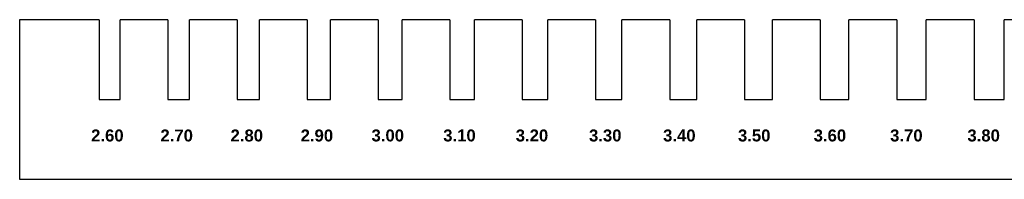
# Model space of a CAD drawing. Header units: millimetres. Extents: x -49 to 798, y -127 to 363.
# Tile 17 of 170: x -49 to 74, y 18 to 38. Entities that reach past the tile are written whole.
import ezdxf

# ---------------------------------------------------------------- set-up
doc = ezdxf.new("R2010")
doc.units = ezdxf.units.MM
doc.header["$MEASUREMENT"] = 0
doc.layers.add('corte', color=1, linetype='Continuous', true_color=0xff0000)
doc.layers.add('grabado', color=3, linetype='Continuous', true_color=0x00ff00)

msp = doc.modelspace()

# ---------------------------------------------------------------- linework, layer by layer
at = {"layer": 'corte'}
for points in [[(-39.23, 38.37), (-49.23, 38.37), (-49.23, 18.37), (177.07, 18.37), (177.07, 38.37), (167.07, 38.37)], [(-39.23, 38.37), (-39.23, 28.37), (-36.63, 28.37), (-36.63, 38.37)], [(-30.63, 38.37), (-36.63, 38.37)], [(-30.63, 38.37), (-30.63, 28.37), (-27.93, 28.37), (-27.93, 38.37)], [(-21.93, 38.37), (-27.93, 38.37)], [(-21.93, 38.37), (-21.93, 28.37), (-19.13, 28.37), (-19.13, 38.37)], [(-13.13, 38.37), (-19.13, 38.37)], [(-13.13, 38.37), (-13.13, 28.37), (-10.23, 28.37), (-10.23, 38.37)], [(-4.23, 38.37), (-10.23, 38.37)], [(-4.23, 38.37), (-4.23, 28.37), (-1.23, 28.37), (-1.23, 38.37)], [(4.77, 38.37), (-1.23, 38.37)], [(4.77, 38.37), (4.77, 28.37), (7.87, 28.37), (7.87, 38.37)], [(13.87, 38.37), (7.87, 38.37)], [(13.87, 38.37), (13.87, 28.37), (17.07, 28.37), (17.07, 38.37)], [(23.07, 38.37), (17.07, 38.37)], [(23.07, 38.37), (23.07, 28.37), (26.37, 28.37), (26.37, 38.37)], [(32.37, 38.37), (26.37, 38.37)], [(32.37, 38.37), (32.37, 28.37), (35.77, 28.37), (35.77, 38.37)], [(41.77, 38.37), (35.77, 38.37)], [(41.77, 38.37), (41.77, 28.37), (45.27, 28.37), (45.27, 38.37)], [(51.27, 38.37), (45.27, 38.37)], [(51.27, 38.37), (51.27, 28.37), (54.87, 28.37), (54.87, 38.37)], [(60.87, 38.37), (54.87, 38.37)], [(60.87, 38.37), (60.87, 28.37), (64.57, 28.37), (64.57, 38.37)], [(70.57, 38.37), (64.57, 38.37)], [(70.57, 38.37), (70.57, 28.37), (74.37, 28.37), (74.37, 38.37)], [(80.37, 38.37), (74.37, 38.37)]]:
    msp.add_lwpolyline(points, dxfattribs=at)

# ---------------------------------------------------------------- texts
at = {"layer": 'grabado', "char_height": 1.5, "attachment_point": 8, "line_spacing_factor": 0.963855}
for s, insert, width in [('\\fArial|b1;2.60', (-38.22, 23.09), 5.4074), ('\\fArial|b1;2.70', (-29.52, 23.09), 5.4074), ('\\fArial|b1;2.80', (-20.72, 23.09), 5.4074), ('\\fArial|b1;2.90', (-11.92, 23.09), 5.4074), ('\\fArial|b1;3.00', (-3.02, 23.09), 5.3796), ('\\fArial|b1;3.10', (5.98, 23.09), 5.3796), ('\\fArial|b1;3.20', (15.08, 23.09), 5.3796), ('\\fArial|b1;3.30', (24.28, 23.09), 5.3796), ('\\fArial|b1;3.40', (33.58, 23.09), 5.3796), ('\\fArial|b1;3.50', (42.98, 23.09), 5.3796), ('\\fArial|b1;3.60', (52.48, 23.09), 5.3796), ('\\fArial|b1;3.70', (62.08, 23.09), 5.3796), ('\\fArial|b1;3.80', (71.78, 23.09), 5.3796)]:
    msp.add_mtext(s, dxfattribs=dict(at, insert=insert, width=width))

doc.saveas('drawing.dxf')
